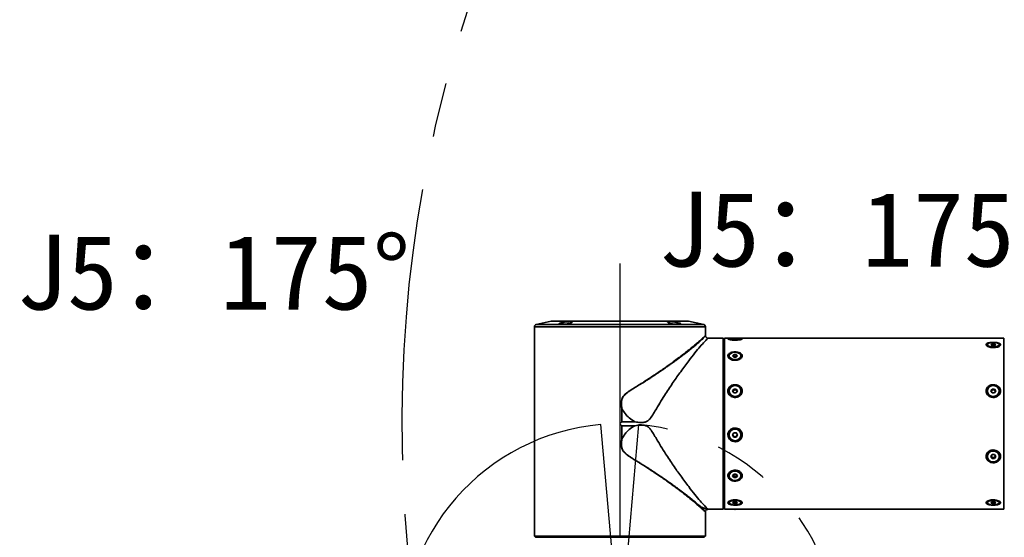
# Model space of a CAD drawing. Header units: millimetres. Extents: x -55 to 731, y 0 to 297.
# Tile 13 of 19: x 231 to 277, y 192 to 216. Entities that reach past the tile are written whole.
import ezdxf

# ---------------------------------------------------------------- set-up
doc = ezdxf.new("R2010")
doc.units = ezdxf.units.MM
doc.linetypes.add('CENTERX2', pattern=[20.32, 12.7, -2.54, 2.54, -2.54])
doc.layers.add('中心线层', color=6, linetype='CENTERX2', lineweight=25)
doc.layers.add('标注层', color=150, linetype='Continuous')
doc.styles.add('SLDTEXTSTYLE1', font='仿宋_GB2312', dxfattribs={"bigfont": 'bigfont'})

msp = doc.modelspace()

# ---------------------------------------------------------------- linework, layer by layer
at = {"color": 7, "linetype": 'Continuous', "lineweight": 35}
for p, q in [((254.5846, 201.9437), (254.5846, 192.5037)), ((255.3682, 202.2), (254.6627, 202.0412)), ((261.7791, 202.2024), (255.3901, 202.2024)), ((255.874, 202.0687), (256.039, 202.0687)), ((256.039, 202.0687), (256.0828, 202.0687)), ((261.0855, 202.0687), (261.2952, 202.0687)), ((262.5066, 202.0412), (261.801, 202.2)), ((262.5846, 201.5268), (262.5846, 201.9437)), ((263.0646, 201.4037), (262.7161, 201.4037)), ((263.0646, 201.4037), (263.0646, 201.4024)), ((263.4144, 201.4024), (263.0646, 201.4024)), ((263.4144, 193.4037), (263.4144, 201.4024)), ((263.4331, 201.3837), (263.4644, 201.3525)), ((263.4644, 201.3525), (263.4644, 193.4537)), ((263.4644, 201.3525), (263.4646, 201.3525)), ((263.4646, 193.4537), (263.4646, 201.3525)), ((263.8819, 201.4037), (263.4736, 201.4037)), ((263.4736, 201.4037), (263.4736, 198.9359)), ((263.6966, 201.3696), (263.6966, 201.3425)), ((263.8581, 201.3696), (263.9159, 201.3827)), ((263.9159, 201.3566), (263.8581, 201.3696)), ((263.9159, 201.3827), (264.0313, 201.3827)), ((263.9159, 201.3566), (263.9159, 201.3827)), ((264.0313, 201.3566), (263.9159, 201.3566)), ((264.0313, 201.3827), (264.0891, 201.3696)), ((264.0313, 201.3566), (264.0313, 201.3827)), ((264.0891, 201.3696), (264.0313, 201.3566)), ((276.5536, 201.4037), (264.0653, 201.4037)), ((264.2506, 201.3427), (264.2506, 201.3696)), ((276.5536, 198.9359), (276.5536, 201.4037)), ((263.4736, 201.1037), (263.4646, 201.1037)), ((275.7766, 201.0998), (275.7766, 201.0453)), ((275.9381, 201.0998), (275.9959, 201.138)), ((275.9959, 201.0616), (275.9381, 201.0998)), ((275.9959, 201.138), (276.1113, 201.138)), ((275.9959, 201.0616), (275.9959, 201.138)), ((276.1113, 201.0616), (275.9959, 201.0616)), ((276.1113, 201.138), (276.1691, 201.0998)), ((276.1113, 201.0616), (276.1113, 201.138)), ((276.1691, 201.0998), (276.1113, 201.0616)), ((276.3306, 201.0453), (276.3306, 201.0998)), ((263.6966, 200.578), (263.6966, 200.5312)), ((263.8581, 200.578), (263.9159, 200.6389)), ((263.9159, 200.5172), (263.8581, 200.578)), ((263.8996, 200.5344), (263.9159, 200.5516)), ((263.9159, 200.6389), (264.0313, 200.6389)), ((263.9159, 200.5516), (263.9159, 200.6389)), ((263.9159, 200.5516), (263.9736, 200.5516)), ((264.0313, 200.5172), (263.9159, 200.5172)), ((263.9736, 200.5516), (264.0313, 200.5516)), ((264.0313, 200.6389), (264.0891, 200.578)), ((264.0313, 200.5516), (264.0313, 200.6389)), ((264.0891, 200.578), (264.0313, 200.5172)), ((264.0313, 200.5516), (264.0477, 200.5344)), ((264.2506, 200.5312), (264.2506, 200.578)), ((263.8581, 198.9359), (263.9159, 199.0282)), ((263.9159, 199.0282), (264.0313, 199.0282)), ((263.9159, 198.9861), (263.9159, 199.0282)), ((264.0313, 199.0282), (264.0891, 198.9359)), ((264.0313, 198.9861), (264.0313, 199.0282)), ((275.9381, 198.9359), (275.9959, 199.0282)), ((275.9959, 199.0282), (276.1113, 199.0282)), ((275.9959, 198.9861), (275.9959, 199.0282)), ((276.1113, 199.0282), (276.1691, 198.9359)), ((276.1113, 198.9861), (276.1113, 199.0282)), ((263.4736, 198.9359), (263.4736, 193.4037)), ((263.6966, 198.9359), (263.6966, 198.9133)), ((263.9159, 198.8435), (263.8581, 198.9359)), ((263.8713, 198.9148), (263.887, 198.9399)), ((263.887, 198.9399), (263.9159, 198.9861)), ((263.9159, 198.9861), (263.9736, 198.9861)), ((264.0313, 198.8435), (263.9159, 198.8435)), ((263.9736, 198.9861), (264.0313, 198.9861)), ((264.0313, 198.9861), (264.0602, 198.9399)), ((264.0891, 198.9359), (264.0313, 198.8435)), ((264.0602, 198.9399), (264.0759, 198.9148)), ((264.2506, 198.9133), (264.2506, 198.9359)), ((275.7766, 198.9359), (275.7766, 198.9133)), ((275.9959, 198.8435), (275.9381, 198.9359)), ((275.9513, 198.9148), (275.967, 198.9399)), ((275.967, 198.9399), (275.9959, 198.9861)), ((275.9959, 198.9861), (276.0536, 198.9861)), ((276.1113, 198.8435), (275.9959, 198.8435)), ((276.0536, 198.9861), (276.1113, 198.9861)), ((276.1113, 198.9861), (276.1402, 198.9399)), ((276.1691, 198.9359), (276.1113, 198.8435)), ((276.1402, 198.9399), (276.1559, 198.9148)), ((276.3306, 198.9133), (276.3306, 198.9359)), ((276.5536, 193.4037), (276.5536, 198.9359)), ((258.678, 198.1205), (258.676, 198.1204)), ((258.676, 197.4951), (258.676, 198.1204)), ((258.678, 198.1205), (258.678, 197.496)), ((258.5846, 197.4037), (258.676, 197.4951)), ((258.676, 197.3123), (258.5846, 197.4037)), ((258.676, 197.4951), (258.6762, 197.4953)), ((258.676, 196.6869), (258.676, 197.3123)), ((258.6762, 197.3121), (258.676, 197.3123)), ((259.2847, 197.496), (258.678, 197.496)), ((258.678, 197.3113), (259.2847, 197.3113)), ((258.678, 197.3113), (258.678, 196.6868)), ((263.6966, 196.8908), (263.6966, 196.8831)), ((263.8581, 196.8831), (263.9159, 196.9823)), ((263.9159, 196.784), (263.8581, 196.8831)), ((263.887, 196.8479), (263.8623, 196.8903)), ((263.9159, 196.7983), (263.887, 196.8479)), ((263.9159, 196.9823), (264.0313, 196.9823)), ((263.9159, 196.7983), (263.9159, 196.784)), ((263.9736, 196.7983), (263.9159, 196.7983)), ((264.0313, 196.784), (263.9159, 196.784)), ((264.0313, 196.7983), (263.9736, 196.7983)), ((264.0313, 196.9823), (264.0891, 196.8831)), ((264.0891, 196.8831), (264.0313, 196.784)), ((264.0602, 196.8479), (264.0313, 196.7983)), ((264.0313, 196.7983), (264.0313, 196.784)), ((264.0849, 196.8903), (264.0602, 196.8479)), ((264.2506, 196.8831), (264.2506, 196.8908)), ((258.676, 196.6869), (258.678, 196.6868)), ((275.7766, 195.8969), (275.7766, 195.8744)), ((275.9381, 195.8744), (275.9959, 195.9668)), ((275.9959, 195.782), (275.9381, 195.8744)), ((275.967, 195.8702), (275.9513, 195.8954)), ((275.9959, 195.824), (275.967, 195.8702)), ((275.9959, 195.9668), (276.1113, 195.9668)), ((275.9959, 195.824), (275.9959, 195.782)), ((276.0536, 195.824), (275.9959, 195.824)), ((276.1113, 195.782), (275.9959, 195.782)), ((276.1113, 195.824), (276.0536, 195.824)), ((276.1113, 195.9668), (276.1691, 195.8744)), ((276.1691, 195.8744), (276.1113, 195.782)), ((276.1402, 195.8702), (276.1113, 195.824)), ((276.1113, 195.824), (276.1113, 195.782)), ((276.1559, 195.8954), (276.1402, 195.8702)), ((276.3306, 195.8744), (276.3306, 195.8969)), ((263.6966, 195.0058), (263.6966, 194.9699)), ((263.8581, 194.9699), (263.9159, 195.0492)), ((263.9159, 194.8905), (263.8581, 194.9699)), ((263.887, 194.9971), (263.8825, 195.0033)), ((263.8827, 195.0037), (263.887, 194.9971)), ((263.9159, 194.9574), (263.887, 194.9971)), ((263.9159, 195.0492), (264.0313, 195.0492)), ((263.9159, 194.9574), (263.9159, 194.8905)), ((263.9736, 194.9574), (263.9159, 194.9574)), ((264.0313, 194.8905), (263.9159, 194.8905)), ((264.0313, 194.9574), (263.9736, 194.9574)), ((264.0313, 195.0492), (264.0891, 194.9699)), ((264.0602, 194.9971), (264.0313, 194.9574)), ((264.0891, 194.9699), (264.0313, 194.8905)), ((264.0313, 194.9574), (264.0313, 194.8905)), ((264.0602, 194.9971), (264.0645, 195.0037)), ((264.0647, 195.0033), (264.0602, 194.9971)), ((264.2506, 194.9699), (264.2506, 195.0058)), ((263.4646, 193.7037), (263.4736, 193.7037)), ((263.6966, 193.7632), (263.6966, 193.7087)), ((263.8581, 193.7087), (263.9159, 193.7471)), ((263.9159, 193.6704), (263.8581, 193.7087)), ((263.9159, 193.7471), (264.0313, 193.7471)), ((263.9159, 193.7471), (263.9159, 193.6704)), ((264.0313, 193.6704), (263.9159, 193.6704)), ((264.0313, 193.7471), (264.0891, 193.7087)), ((264.0313, 193.7471), (264.0313, 193.6704)), ((264.0891, 193.7087), (264.0313, 193.6704)), ((264.2506, 193.7087), (264.2506, 193.7632)), ((275.7766, 193.7632), (275.7766, 193.7087)), ((275.9381, 193.7087), (275.9959, 193.7471)), ((275.9959, 193.6704), (275.9381, 193.7087)), ((275.9959, 193.7471), (276.1113, 193.7471)), ((275.9959, 193.7471), (275.9959, 193.6704)), ((276.1113, 193.6704), (275.9959, 193.6704)), ((276.1113, 193.7471), (276.1691, 193.7087)), ((276.1113, 193.7471), (276.1113, 193.6704)), ((276.1691, 193.7087), (276.1113, 193.6704)), ((276.3306, 193.7087), (276.3306, 193.7632)), ((262.5846, 192.5037), (262.5846, 193.2771)), ((262.7161, 193.4037), (263.4144, 193.4037)), ((263.4144, 193.4037), (263.4644, 193.4537)), ((263.4644, 193.4537), (263.4646, 193.4537)), ((263.4736, 193.4037), (276.5536, 193.4037)), ((254.5846, 192.5037), (254.5859, 192.5037)), ((254.5859, 192.5037), (254.5859, 192.1539)), ((254.5859, 192.1539), (262.5833, 192.1539)), ((254.6046, 192.1352), (254.6358, 192.1039)), ((262.5335, 192.1039), (254.6358, 192.1039)), ((254.6358, 192.1039), (254.6358, 192.1037)), ((254.6358, 192.1037), (262.5335, 192.1037)), ((262.5646, 192.1352), (262.5335, 192.1039)), ((262.5335, 192.1039), (262.5335, 192.1037)), ((262.5833, 192.5037), (262.5846, 192.5037)), ((262.5833, 192.5037), (262.5833, 192.1539))]:
    msp.add_line(p, q, dxfattribs=at)
at = {"color": 8, "linetype": 'Continuous', "lineweight": 35}
for p, q in [((261.413, 201.9437), (254.5846, 201.9437)), ((254.6627, 202.0412), (262.5066, 202.0412)), ((261.801, 202.2), (255.3682, 202.2)), ((262.5846, 201.9437), (261.413, 201.9437))]:
    msp.add_line(p, q, dxfattribs=at)
at = {"color": 7, "linetype": 'Continuous', "lineweight": 35, "flags": 128}
for points in [[(255.874, 202.0687), (255.8589, 202.0578), (255.8457, 202.0471)], [(263.4144, 201.4024), (263.4278, 201.389), (263.4331, 201.3837)], [(263.6966, 201.3696), (263.7153, 201.3566), (263.7689, 201.3454), (263.8501, 201.3374), (263.9481, 201.3338), (264.0494, 201.335), (264.1405, 201.3409), (264.2091, 201.3507), (264.2459, 201.363), (264.2459, 201.3763), (264.2091, 201.3886), (264.1405, 201.3984), (264.0494, 201.4043), (263.9481, 201.4055), (263.8501, 201.4019), (263.7689, 201.3939), (263.7153, 201.3827), (263.6966, 201.3696)], [(275.7766, 201.0998), (275.7953, 201.0615), (275.8489, 201.0284), (275.9301, 201.005), (276.0281, 200.9943), (276.1294, 200.9979), (276.2205, 201.0153), (276.2891, 201.044), (276.3259, 201.0803), (276.3259, 201.1192), (276.2891, 201.1555), (276.2205, 201.1843), (276.1294, 201.2016), (276.0281, 201.2052), (275.9301, 201.1946), (275.8489, 201.1711), (275.7953, 201.138), (275.7766, 201.0998)], [(263.6966, 200.578), (263.7153, 200.5172), (263.7689, 200.4645), (263.8501, 200.4272), (263.9481, 200.4102), (264.0494, 200.4159), (264.1405, 200.4435), (264.2091, 200.4893), (264.2459, 200.5471), (264.2459, 200.609), (264.2091, 200.6668), (264.1405, 200.7125), (264.0494, 200.7401), (263.9481, 200.7459), (263.8501, 200.7289), (263.7689, 200.6916), (263.7153, 200.6389), (263.6966, 200.578)], [(263.6966, 198.9359), (263.7153, 198.8434), (263.7689, 198.7635), (263.8501, 198.7068), (263.9481, 198.6811), (264.0494, 198.6898), (264.1405, 198.7317), (264.2091, 198.8012), (264.2459, 198.8888), (264.2459, 198.9829), (264.2091, 199.0706), (264.1405, 199.14), (264.0494, 199.182), (263.9481, 199.1906), (263.8501, 199.1649), (263.7689, 199.1082), (263.7153, 199.0283), (263.6966, 198.9359)], [(275.7766, 198.9359), (275.7953, 198.8434), (275.8489, 198.7635), (275.9301, 198.7068), (276.0281, 198.6811), (276.1294, 198.6898), (276.2205, 198.7317), (276.2891, 198.8012), (276.3259, 198.8888), (276.3259, 198.9829), (276.2891, 199.0706), (276.2205, 199.14), (276.1294, 199.182), (276.0281, 199.1906), (275.9301, 199.1649), (275.8489, 199.1082), (275.7953, 199.0283), (275.7766, 198.9359)], [(263.9219, 196.9823), (263.9127, 196.9761), (263.9119, 196.9755)], [(264.0353, 196.9755), (264.0345, 196.9761), (264.0254, 196.9823)], [(275.7766, 195.8744), (275.7953, 195.7819), (275.8489, 195.702), (275.9301, 195.6453), (276.0281, 195.6195), (276.1294, 195.6282), (276.2205, 195.6701), (276.2891, 195.7396), (276.3259, 195.8274), (276.3259, 195.9214), (276.2891, 196.0091), (276.2205, 196.0786), (276.1294, 196.1206), (276.0281, 196.1293), (275.9301, 196.1035), (275.8489, 196.0468), (275.7953, 195.9669), (275.7766, 195.8744)], [(263.6966, 194.9699), (263.7153, 194.8905), (263.7689, 194.8218), (263.8501, 194.7731), (263.9481, 194.751), (264.0494, 194.7584), (264.1405, 194.7944), (264.2091, 194.8541), (264.2459, 194.9295), (264.2459, 195.0103), (264.2091, 195.0856), (264.1405, 195.1453), (264.0494, 195.1813), (263.9481, 195.1888), (263.8501, 195.1666), (263.7689, 195.118), (263.7153, 195.0493), (263.6966, 194.9699)], [(263.6966, 193.7087), (263.7153, 193.6704), (263.7689, 193.6373), (263.8501, 193.6138), (263.9481, 193.6031), (264.0494, 193.6067), (264.1405, 193.6241), (264.2091, 193.6529), (264.2459, 193.6893), (264.2459, 193.7282), (264.2091, 193.7646), (264.1405, 193.7934), (264.0494, 193.8108), (263.9481, 193.8144), (263.8501, 193.8037), (263.7689, 193.7802), (263.7153, 193.7471), (263.6966, 193.7087)], [(275.7766, 193.7087), (275.7953, 193.6704), (275.8489, 193.6373), (275.9301, 193.6138), (276.0281, 193.6031), (276.1294, 193.6067), (276.2205, 193.6241), (276.2891, 193.6529), (276.3259, 193.6893), (276.3259, 193.7282), (276.2891, 193.7646), (276.2205, 193.7934), (276.1294, 193.8108), (276.0281, 193.8144), (275.9301, 193.8037), (275.8489, 193.7802), (275.7953, 193.7471), (275.7766, 193.7087)], [(254.5859, 192.1539), (254.5992, 192.1406), (254.6046, 192.1352)], [(262.5833, 192.1539), (262.5699, 192.1405), (262.5646, 192.1352)]]:
    msp.add_lwpolyline(points, dxfattribs=at)
at = {"color": 7, "linetype": 'Continuous', "lineweight": 35}
msp.add_circle((263.972, 196.8826), 0.2754, dxfattribs=at)
for centre, radius, start, end in [((254.6846, 201.9437), 0.1, 102.68038, 180), ((255.3901, 202.1024), 0.1, 90, 102.68038), ((261.1302, 201.8225), 0.2963, 48.17484, 56.16368), ((261.7791, 202.1024), 0.1, 77.31962, 90), ((262.4846, 201.9437), 0.1, 0, 77.31962), ((263.8482, 200.5449), 0.1522, 185.16294, 249.84299), ((263.9695, 200.4192), 0.1325, 88.20963, 121.03396), ((263.9765, 200.4146), 0.1371, 59.52911, 91.22614), ((263.9736, 198.9291), 0.2775, 183.27577, 356.72423), ((263.9614, 198.8932), 0.0878, 147.86664, 169.68091), ((263.9722, 198.8844), 0.1017, 89.21806, 146.92526), ((263.975, 198.8844), 0.1017, 33.07848, 90.77821), ((263.9858, 198.8932), 0.0879, 10.32915, 32.1233), ((276.0536, 198.9291), 0.2775, 183.27591, 356.72409), ((276.0415, 198.8932), 0.0879, 147.8767, 169.67085), ((276.0522, 198.8844), 0.1017, 89.22179, 146.92152), ((276.055, 198.8844), 0.1017, 33.07578, 90.7809), ((276.0658, 198.8932), 0.0879, 10.32915, 32.1233), ((263.9736, 196.8891), 0.277, 0.35814, 179.64186), ((263.9719, 196.8974), 0.0982, 171.80712, 210.27981), ((263.9734, 196.8984), 0.1001, 210.32947, 270.0934), ((263.9738, 196.8984), 0.1002, 269.91041, 329.66672), ((263.975, 196.8975), 0.0986, 329.78408, 8.12899), ((276.0536, 195.8832), 0.2773, 2.84315, 177.15685), ((276.0415, 195.917), 0.0879, 190.26888, 212.118), ((276.0522, 195.9257), 0.1017, 213.06589, 270.77516), ((276.055, 195.9257), 0.1017, 269.22215, 326.9368), ((276.0658, 195.917), 0.0879, 327.882, 349.73112), ((263.9701, 195.0642), 0.1068, 218.89067, 271.87653), ((263.9771, 195.0642), 0.1068, 268.12702, 321.10578), ((263.9736, 195.4489), 2.0473, 267.43261, 272.56739)]:
    msp.add_arc(centre, radius, start, end, dxfattribs=at)
for points, knots in [([(255.7191, 202.0626), (255.7238, 202.0687), (255.7331, 202.0811), (255.7919, 202.1049), (255.8769, 202.1298), (255.9823, 202.1535), (256.0942, 202.1725), (256.1985, 202.1842), (256.2831, 202.187), (256.3398, 202.181), (256.3641, 202.1673), (256.3536, 202.1475), (256.308, 202.1238), (256.2306, 202.0989), (256.13, 202.0758), (256.0187, 202.0573), (255.9108, 202.0452), (255.8189, 202.0405), (255.7529, 202.0433), (255.7215, 202.0515), (255.7198, 202.0596), (255.7191, 202.0626)], [0, 0, 0, 0, 0.0545205, 0.1090099, 0.16426, 0.2199392, 0.2751517, 0.3290922, 0.3815521, 0.4331324, 0.4848808, 0.5377139, 0.5919837, 0.6473538, 0.703018, 0.7581047, 0.8120828, 0.8649179, 0.9170152, 0.9690036, 1, 1, 1, 1]), ([(260.8103, 202.1617), (260.8129, 202.1673), (260.8182, 202.1785), (260.8701, 202.1863), (260.9477, 202.1856), (261.0449, 202.1765), (261.1511, 202.1601), (261.2563, 202.1385), (261.3492, 202.114), (261.418, 202.0894), (261.4531, 202.0679), (261.4502, 202.0517), (261.4104, 202.0425), (261.3398, 202.0407), (261.247, 202.0463), (261.1419, 202.0586), (261.035, 202.0768), (260.9373, 202.0993), (260.8608, 202.124), (260.8181, 202.1459), (260.8125, 202.1572), (260.8103, 202.1617)], [0, 0, 0, 0, 0.0528738, 0.1057884, 0.1577854, 0.2092993, 0.2613884, 0.3147816, 0.3695572, 0.4251514, 0.4806776, 0.5353608, 0.5888607, 0.6413372, 0.693308, 0.7454343, 0.7983083, 0.8522847, 0.9073393, 0.9629912, 1, 1, 1, 1]), ([(262.7161, 201.4019), (262.7158, 201.4018), (262.7147, 201.4014), (262.6563, 201.3555), (262.5347, 201.2316), (262.3469, 201.0214), (262.0971, 200.7208), (261.7903, 200.3311), (261.447, 199.8704), (261.0803, 199.3489), (260.6963, 198.7722), (260.3894, 198.2704), (260.1569, 197.8794), (260.035, 197.681), (259.9051, 197.5395), (259.7542, 197.4672), (259.543, 197.4546), (259.3824, 197.4804), (259.2847, 197.496)], [0, 0, 0, 0, 0.0232306, 0.0907133, 0.160011, 0.2461973, 0.332323, 0.420446, 0.5252185, 0.6169869, 0.7102953, 0.8227163, 0.8585722, 0.8945687, 0.9164922, 0.9346401, 0.9602513, 1, 1, 1, 1]), ([(262.7217, 201.4035), (262.7049, 201.405), (262.6718, 201.408), (262.6291, 201.4343), (262.5968, 201.4722), (262.5891, 201.5041), (262.5852, 201.5202)], [0, 0, 0, 0, 0.25638, 0.5033984, 0.7491156, 1, 1, 1, 1]), ([(263.9736, 201.3147), (263.9346, 201.3155), (263.8565, 201.3171), (263.7533, 201.3292), (263.6772, 201.3451), (263.6371, 201.3618), (263.6351, 201.3761), (263.6698, 201.3866), (263.722, 201.3927), (263.768, 201.3945), (263.784, 201.3951)], [0, 0, 0, 0, 0.1408195, 0.2815505, 0.41947, 0.5523224, 0.6800996, 0.8055982, 0.9327047, 1, 1, 1, 1]), ([(264.1655, 201.3951), (264.1739, 201.3948), (264.2162, 201.3935), (264.269, 201.388), (264.3104, 201.3776), (264.3119, 201.3635), (264.278, 201.3478), (264.2125, 201.3324), (264.1206, 201.3202), (264.0358, 201.3151), (263.9859, 201.3148), (263.9736, 201.3147)], [0, 0, 0, 0, 0.0343581, 0.1725673, 0.3056998, 0.4337472, 0.559508, 0.6868836, 0.8186903, 0.9555181, 1, 1, 1, 1]), ([(276.0536, 200.9643), (276.0146, 200.966), (275.9365, 200.9695), (275.8333, 200.9963), (275.7572, 201.0337), (275.7171, 201.0767), (275.7153, 201.1184), (275.7492, 201.1547), (275.8147, 201.1835), (275.9066, 201.2032), (275.9915, 201.2104), (276.0802, 201.2118), (276.1708, 201.2072), (276.2739, 201.1892), (276.35, 201.1602), (276.3902, 201.1229), (276.3919, 201.0815), (276.358, 201.0404), (276.2925, 201.0037), (276.2006, 200.9762), (276.1158, 200.9652), (276.0659, 200.9644), (276.0536, 200.9643)], [0, 0, 0, 0, 0.0565452, 0.1130564, 0.1684388, 0.221786, 0.273096, 0.3234905, 0.3745309, 0.4273472, 0.4821756, 0.5, 0.5565467, 0.6130565, 0.6684387, 0.721786, 0.7730958, 0.8234903, 0.8745305, 0.9273472, 0.9821756, 1, 1, 1, 1]), ([(263.9736, 200.3712), (263.9346, 200.3737), (263.8565, 200.3789), (263.7533, 200.4185), (263.6772, 200.475), (263.6371, 200.5413), (263.6353, 200.6075), (263.6692, 200.6671), (263.7347, 200.7158), (263.8266, 200.7501), (263.9115, 200.7627), (264.0002, 200.7653), (264.0908, 200.757), (264.1939, 200.7255), (264.27, 200.6762), (264.3102, 200.6149), (264.3119, 200.5489), (264.278, 200.4851), (264.2125, 200.4296), (264.1206, 200.3887), (264.0358, 200.3725), (263.9859, 200.3714), (263.9736, 200.3712)], [0, 0, 0, 0, 0.0565467, 0.1130577, 0.16844, 0.221787, 0.2730967, 0.3234911, 0.3745314, 0.427348, 0.4821748, 0.5000006, 0.5565459, 0.6130568, 0.6684393, 0.7217865, 0.7730965, 0.8234905, 0.8745311, 0.9273472, 0.9821756, 1, 1, 1, 1]), ([(264.3096, 198.9359), (264.3065, 198.9049), (264.3, 198.8417), (264.2485, 198.7543), (264.1696, 198.6835), (264.067, 198.6386), (263.9515, 198.627), (263.8365, 198.6525), (263.7373, 198.7127), (263.6671, 198.7989), (263.6407, 198.8783), (263.6355, 198.9546), (263.6487, 199.0294), (263.6983, 199.114), (263.7777, 199.1814), (263.8802, 199.2236), (263.9958, 199.2343), (264.1107, 199.2105), (264.21, 199.1537), (264.2798, 199.0711), (264.3072, 198.9933), (264.3091, 198.9478), (264.3096, 198.9359)], [0, 0, 0, 0, 0.0483678, 0.0989074, 0.1507416, 0.2045893, 0.2602299, 0.316801, 0.3731893, 0.4282512, 0.4811925, 0.5000005, 0.5483678, 0.5989082, 0.6507413, 0.704589, 0.760231, 0.8168007, 0.8731891, 0.9282511, 0.9811922, 1, 1, 1, 1]), ([(276.3896, 198.9359), (276.3865, 198.9049), (276.38, 198.8417), (276.3285, 198.7543), (276.2496, 198.6835), (276.147, 198.6386), (276.0315, 198.627), (275.9165, 198.6525), (275.8173, 198.7127), (275.7471, 198.7989), (275.7207, 198.8783), (275.7155, 198.9546), (275.7287, 199.0294), (275.7783, 199.114), (275.8577, 199.1814), (275.9602, 199.2236), (276.0758, 199.2343), (276.1907, 199.2105), (276.29, 199.1537), (276.3598, 199.0711), (276.3872, 198.9933), (276.3891, 198.9478), (276.3896, 198.9359)], [0, 0, 0, 0, 0.04836758, 0.09890782, 0.15074201, 0.20458837, 0.26023039, 0.31680009, 0.37318842, 0.42825119, 0.48119198, 0.50000011, 0.5483676, 0.5989073, 0.65074144, 0.70458915, 0.76022972, 0.8168008, 0.87318919, 0.92825119, 0.98119227, 1, 1, 1, 1]), ([(258.6792, 198.119), (258.679, 198.1194), (258.6788, 198.1199), (258.6783, 198.1204), (258.6781, 198.1205), (258.678, 198.1205), (258.678, 198.1205)], [0, 0, 0, 0, 0.6271401, 0.8384145, 0.9219, 1, 1, 1, 1]), ([(259.2847, 197.496), (259.193, 197.5529), (259.022, 197.6591), (258.8181, 197.8759), (258.7255, 198.038), (258.6792, 198.119)], [0, 0, 0, 0, 0.3660544, 0.6830311, 1, 1, 1, 1]), ([(258.6762, 197.4953), (258.6764, 197.4954), (258.6768, 197.4957), (258.6774, 197.496), (258.6778, 197.496), (258.678, 197.496)], [0, 0, 0, 0, 0.3552594, 0.7723321, 1, 1, 1, 1]), ([(258.678, 197.3113), (258.6777, 197.3113), (258.6772, 197.3114), (258.6766, 197.3117), (258.6763, 197.312), (258.6762, 197.3121)], [0, 0, 0, 0, 0.3734325, 0.8638611, 1, 1, 1, 1]), ([(259.2847, 197.3113), (259.1931, 197.2544), (259.022, 197.1482), (258.818, 196.9314), (258.7255, 196.7693), (258.6792, 196.6883)], [0, 0, 0, 0, 0.36610508, 0.6830843, 1, 1, 1, 1]), ([(262.7161, 193.4054), (262.7158, 193.4055), (262.7147, 193.4059), (262.6563, 193.4518), (262.5347, 193.5757), (262.3469, 193.7859), (262.0971, 194.0865), (261.7903, 194.4762), (261.447, 194.9369), (261.0803, 195.4584), (260.6963, 196.0351), (260.3894, 196.5369), (260.1569, 196.9279), (260.035, 197.1263), (259.9051, 197.2678), (259.7542, 197.3401), (259.5431, 197.3527), (259.3824, 197.327), (259.2847, 197.3113)], [0, 0, 0, 0, 0.0232307, 0.09071362, 0.16001152, 0.24619811, 0.33232404, 0.42044736, 0.52522019, 0.61698896, 0.71029759, 0.82271895, 0.85857502, 0.89457162, 0.91649517, 0.93464318, 0.96025437, 1, 1, 1, 1]), ([(263.9736, 197.205), (264.0127, 197.2012), (264.0907, 197.1936), (264.1939, 197.1341), (264.27, 197.0475), (264.3102, 196.9431), (264.3119, 196.8353), (264.278, 196.7352), (264.2125, 196.6509), (264.1206, 196.59), (264.0358, 196.5672), (263.9471, 196.5626), (263.8565, 196.5776), (263.7534, 196.6337), (263.6772, 196.7196), (263.6371, 196.8231), (263.6353, 196.9309), (263.6692, 197.0317), (263.7347, 197.1172), (263.8266, 197.1789), (263.9114, 197.203), (263.9614, 197.2046), (263.9736, 197.205)], [0, 0, 0, 0, 0.0565452, 0.1130563, 0.1684386, 0.2217859, 0.2730958, 0.3234899, 0.3745304, 0.4273468, 0.4821751, 0.4999995, 0.5565462, 0.6130572, 0.6684395, 0.7217863, 0.7730963, 0.8234904, 0.8745308, 0.9273472, 0.9821741, 1, 1, 1, 1]), ([(262.36, 193.5245), (262.3064, 193.572), (262.2292, 193.6404), (262.1045, 193.7446), (262.0137, 193.819), (261.9209, 193.8937), (261.8278, 193.9677), (261.7353, 194.0401), (261.5928, 194.1503), (261.4065, 194.2911), (261.1741, 194.4623), (260.9478, 194.625), (260.7267, 194.7801), (260.4876, 194.9441), (260.2489, 195.1038), (260.0043, 195.2633), (259.8, 195.3939), (259.6355, 195.4969), (259.493, 195.5851), (259.3531, 195.6711), (259.2514, 195.734), (259.1785, 195.7799), (259.1316, 195.8093), (259.0678, 195.8522), (259.0241, 195.8781), (259.004, 195.8945), (259.004, 195.8945), (259.004, 195.8945), (259.0039, 195.8945), (259.0039, 195.8946), (259.0037, 195.8947), (259.0035, 195.8948), (259.003, 195.8951), (259.0021, 195.8958), (259.0001, 195.8972), (258.9942, 195.9013), (258.9752, 195.9146), (258.9095, 195.9619), (258.8161, 196.0368), (258.7157, 196.1564), (258.658, 196.3051), (258.651, 196.4899), (258.6694, 196.6193), (258.6792, 196.6883)], [0, 0, 0, 0, 0.0771686, 0.1111331, 0.1437387, 0.1749024, 0.2045126, 0.2325603, 0.2590468, 0.3290406, 0.3849803, 0.4366218, 0.4933592, 0.5383904, 0.59667, 0.6478814, 0.6920234, 0.7221592, 0.7472723, 0.777298, 0.8051976, 0.8073603, 0.8205243, 0.8329462, 0.8458396, 0.8458421, 0.8458444, 0.8458481, 0.8458544, 0.8458665, 0.8458891, 0.8459302, 0.8460087, 0.8461656, 0.8464973, 0.8472528, 0.8497556, 0.8580301, 0.8877021, 0.9091416, 0.9349956, 0.9653229, 1, 1, 1, 1]), ([(258.678, 196.6868), (258.678, 196.6868), (258.6781, 196.6868), (258.6783, 196.6869), (258.6788, 196.6874), (258.679, 196.6879), (258.6792, 196.6883)], [0, 0, 0, 0, 0.0753459, 0.1613561, 0.372687, 1, 1, 1, 1]), ([(262.284, 193.5549), (262.2232, 193.6073), (262.0983, 193.7151), (261.8586, 193.9123), (261.6212, 194.1007), (261.4041, 194.2678), (261.2175, 194.4086), (261.0217, 194.553), (260.818, 194.6998), (260.6544, 194.8152), (260.5324, 194.9), (260.4523, 194.9552), (260.3644, 195.0153), (260.2685, 195.08), (260.1644, 195.1496), (260.0532, 195.2232), (259.9464, 195.293), (259.8563, 195.3513), (259.7793, 195.4009), (259.6812, 195.4633), (259.5602, 195.5394), (259.3999, 195.6392), (259.2242, 195.7482), (259.0274, 195.8745), (258.851, 196.0009), (258.7354, 196.1261), (258.6828, 196.2351), (258.6555, 196.3463), (258.6504, 196.4992), (258.6668, 196.6197), (258.676, 196.6869)], [0, 0, 0, 0, 0.0806971, 0.1658241, 0.2502446, 0.2996331, 0.3494125, 0.3998468, 0.4493096, 0.4987017, 0.5154258, 0.5336904, 0.5534938, 0.5748375, 0.5977201, 0.6221432, 0.6473095, 0.666453, 0.6795753, 0.6961112, 0.7281562, 0.7549058, 0.7950059, 0.8357342, 0.8758424, 0.9066255, 0.9219999, 0.9375522, 0.9651278, 1, 1, 1, 1]), ([(276.0536, 196.1778), (276.0927, 196.1741), (276.1707, 196.1669), (276.2739, 196.1103), (276.35, 196.0284), (276.3902, 195.9302), (276.3919, 195.8298), (276.358, 195.7371), (276.2925, 195.6597), (276.2006, 195.604), (276.1158, 195.5833), (276.0271, 195.5791), (275.9365, 195.5927), (275.8334, 195.644), (275.7572, 195.7228), (275.7171, 195.8185), (275.7153, 195.9188), (275.7492, 196.0135), (275.8147, 196.0943), (275.9066, 196.1529), (275.9914, 196.1759), (276.0414, 196.1774), (276.0536, 196.1778)], [0, 0, 0, 0, 0.0565467, 0.1130565, 0.1684389, 0.2217861, 0.2730962, 0.3234903, 0.3745309, 0.4273472, 0.4821757, 0.5000001, 0.5565454, 0.6130565, 0.6684387, 0.7217861, 0.7730962, 0.8234902, 0.8745307, 0.9273472, 0.9821756, 1, 1, 1, 1]), ([(263.9736, 195.2341), (264.0127, 195.2309), (264.0907, 195.2245), (264.1939, 195.1746), (264.27, 195.103), (264.3102, 195.0178), (264.3119, 194.9315), (264.278, 194.8527), (264.2125, 194.7873), (264.1206, 194.7408), (264.0358, 194.7235), (263.9471, 194.72), (263.8565, 194.7313), (263.7534, 194.7742), (263.6772, 194.8405), (263.6371, 194.9218), (263.6353, 195.008), (263.6692, 195.09), (263.7347, 195.1606), (263.8266, 195.2121), (263.9114, 195.2324), (263.9614, 195.2338), (263.9736, 195.2341)], [0, 0, 0, 0, 0.0565452, 0.1130562, 0.1684384, 0.2217859, 0.2730958, 0.3234901, 0.3745302, 0.4273467, 0.4821751, 0.4999996, 0.5565463, 0.6130574, 0.6684394, 0.7217865, 0.7730964, 0.8234904, 0.8745308, 0.9273472, 0.9821742, 1, 1, 1, 1]), ([(262.2841, 193.5548), (262.2967, 193.5498), (262.3219, 193.5397), (262.3473, 193.5296), (262.36, 193.5245)], [0, 0, 0, 0, 0.5000008, 1, 1, 1, 1]), ([(263.6376, 193.7087), (263.6408, 193.7218), (263.6472, 193.7484), (263.6987, 193.7875), (263.7776, 193.8202), (263.8802, 193.8416), (263.9958, 193.8472), (264.1108, 193.8349), (264.21, 193.8065), (264.2801, 193.7673), (264.3065, 193.7328), (264.3117, 193.7008), (264.2985, 193.6706), (264.249, 193.6383), (264.1695, 193.6138), (264.067, 193.599), (263.9515, 193.5953), (263.8365, 193.6035), (263.7372, 193.6237), (263.6674, 193.6544), (263.64, 193.6851), (263.6381, 193.7038), (263.6376, 193.7087)], [0, 0, 0, 0, 0.0483675, 0.0989079, 0.150741, 0.2045887, 0.2602308, 0.3168006, 0.3731887, 0.4282511, 0.4811917, 0.5000001, 0.5483676, 0.5989073, 0.6507414, 0.704589, 0.7602296, 0.8168007, 0.8731892, 0.9282511, 0.9811925, 1, 1, 1, 1]), ([(275.7176, 193.7087), (275.7208, 193.7218), (275.7272, 193.7484), (275.7787, 193.7875), (275.8576, 193.8202), (275.9602, 193.8416), (276.0758, 193.8472), (276.1908, 193.8349), (276.29, 193.8065), (276.3601, 193.7673), (276.3865, 193.7328), (276.3917, 193.7008), (276.3785, 193.6706), (276.329, 193.6383), (276.2495, 193.6138), (276.147, 193.599), (276.0315, 193.5953), (275.9165, 193.6035), (275.8172, 193.6237), (275.7474, 193.6544), (275.72, 193.6851), (275.7181, 193.7038), (275.7176, 193.7087)], [0, 0, 0, 0, 0.0483677, 0.0989074, 0.1507416, 0.2045893, 0.2602299, 0.3168011, 0.3731892, 0.4282515, 0.4811922, 0.5000005, 0.5483677, 0.5989081, 0.6507422, 0.7045884, 0.7602305, 0.8168002, 0.8731887, 0.9282514, 0.9811924, 1, 1, 1, 1]), ([(262.5852, 193.2875), (262.5883, 193.3012), (262.5944, 193.3284), (262.6192, 193.3625), (262.6517, 193.389), (262.6783, 193.3968), (262.6917, 193.4007)], [0, 0, 0, 0, 0.253186, 0.5009922, 0.7483857, 1, 1, 1, 1]), ([(262.6775, 193.3969), (262.6782, 193.3972), (262.6916, 193.4037), (262.707, 193.4038), (262.7215, 193.4038)], [0, 0, 0, 0, 0.0535045, 1, 1, 1, 1])]:
    msp.add_open_spline(points, degree=3, knots=knots, dxfattribs=at)
at = {"color": 8, "linetype": 'Continuous', "lineweight": 35}
for points, knots in [([(258.676, 198.1204), (258.6688, 198.1716), (258.6554, 198.2661), (258.6518, 198.4085), (258.667, 198.5221), (258.6998, 198.6099), (258.7463, 198.6914), (258.8257, 198.7789), (258.9711, 198.8956), (259.1654, 199.0222), (259.4062, 199.1722), (259.6378, 199.3162), (259.8751, 199.4675), (260.0998, 199.6145), (260.3292, 199.7677), (260.5431, 199.9142), (260.749, 200.0584), (260.9704, 200.2169), (261.2031, 200.3876), (261.4431, 200.5689), (261.6677, 200.7433), (261.8741, 200.9081), (262.0582, 201.0594), (262.2186, 201.1952), (262.3538, 201.3131), (262.4612, 201.4103), (262.5367, 201.4814), (262.5794, 201.5242), (262.5809, 201.5261), (262.5815, 201.5268)], [0, 0, 0, 0, 0.0208916, 0.0385085, 0.057415, 0.0666923, 0.0762148, 0.0951473, 0.113963, 0.1515541, 0.1890804, 0.2298317, 0.2638948, 0.3064548, 0.3433784, 0.3826763, 0.4204147, 0.456536, 0.508535, 0.5586801, 0.6082272, 0.6608895, 0.7114125, 0.7600769, 0.811739, 0.8622588, 0.9114835, 0.9628073, 1, 1, 1, 1]), ([(262.585, 201.5182), (262.5833, 201.5155), (262.5797, 201.5097), (262.5461, 201.467), (262.4974, 201.4148), (262.4436, 201.3608), (262.3931, 201.3129), (262.3353, 201.2603), (262.2694, 201.2024), (262.2008, 201.1435), (262.1283, 201.0827), (262.053, 201.0205), (261.9642, 200.9483), (261.8603, 200.8653), (261.7551, 200.7826), (261.651, 200.702), (261.5501, 200.6249), (261.4365, 200.5392), (261.3093, 200.4445), (261.1827, 200.3517), (261.0583, 200.2618), (260.9379, 200.1758), (260.8061, 200.083), (260.6627, 199.9833), (260.543, 199.9014), (260.45, 199.8384), (260.3856, 199.7951), (260.314, 199.7473), (260.235, 199.695), (260.132, 199.6273), (260.018, 199.5533), (259.9069, 199.4818), (259.8383, 199.4381), (259.8023, 199.4152), (259.7886, 199.4066), (259.7175, 199.3616), (259.5862, 199.2797), (259.3894, 199.1586), (259.1936, 199.0376), (259.0281, 198.9315), (258.905, 198.8422), (258.8164, 198.7671), (258.7407, 198.6834), (258.691, 198.5925), (258.6669, 198.5066), (258.6566, 198.4297), (258.6545, 198.3386), (258.6616, 198.234), (258.6734, 198.1573), (258.6792, 198.119)], [0, 0, 0, 0, 0.0380069, 0.0812808, 0.1240432, 0.1480558, 0.1734257, 0.1977774, 0.2219554, 0.2487089, 0.2688628, 0.2914044, 0.3163865, 0.3438634, 0.3738884, 0.3950289, 0.4181127, 0.4431654, 0.4702114, 0.4992688, 0.5210935, 0.5444912, 0.5694671, 0.5960228, 0.624154, 0.6343615, 0.6457296, 0.6582591, 0.67195, 0.6868012, 0.7113254, 0.7299318, 0.7426183, 0.7455317, 0.7477875, 0.7493861, 0.7807308, 0.8121048, 0.8445692, 0.8748226, 0.8919856, 0.9061708, 0.9217763, 0.9373877, 0.9475218, 0.9577115, 0.968652, 0.9843269, 1, 1, 1, 1]), ([(262.5846, 193.2771), (262.5808, 193.2814), (262.5732, 193.29), (262.5119, 193.3495), (262.4193, 193.4357), (262.3299, 193.5145), (262.2841, 193.5549)], [0, 0, 0, 0, 0.2501755, 0.5032234, 0.7451148, 1, 1, 1, 1]), ([(262.36, 193.5245), (262.4173, 193.5016), (262.5399, 193.4525), (262.6429, 193.4113), (262.6871, 193.3936), (262.6774, 193.3975), (262.6771, 193.3976)], [0, 0, 0, 0, 0.3428492, 0.73425685, 0.99341912, 1, 1, 1, 1]), ([(262.36, 193.5245), (262.3833, 193.503), (262.4283, 193.4616), (262.4831, 193.4073), (262.5273, 193.3602), (262.5607, 193.3226), (262.5792, 193.2979), (262.5879, 193.285), (262.5851, 193.2889), (262.585, 193.2891)], [0, 0, 0, 0, 0.16548796, 0.31894085, 0.48720745, 0.65547543, 0.82376596, 0.99197508, 1, 1, 1, 1])]:
    msp.add_open_spline(points, degree=3, knots=knots, dxfattribs=at)
at = {"layer": '中心线层'}
msp.add_line((258.5847, 204.8955), (258.5847, 169.5116), dxfattribs=at)
at = {"layer": '中心线层', "linetype": 'CENTERX2'}
for q in [(257.6955, 197.3647), (259.4739, 197.3647)]:
    msp.add_line((258.5847, 187.2036), q, dxfattribs=at)
for centre, radius, start, end in [((310.5846, 197.4037), 62.2, 95, 85), ((258.5847, 187.2036), 10.2, 95.00111, 84.99889)]:
    msp.add_arc(centre, radius, start, end, dxfattribs=at)

# ---------------------------------------------------------------- texts
at = {"layer": '标注层', "char_height": 3.5, "attachment_point": 1, "style": 'SLDTEXTSTYLE1'}
for insert in [(260.3779, 208.2521), (230.339, 206.2425)]:
    msp.add_mtext('J5\\M+18146175\\M+1818B', dxfattribs=dict(at, insert=insert))

doc.saveas('drawing.dxf')
